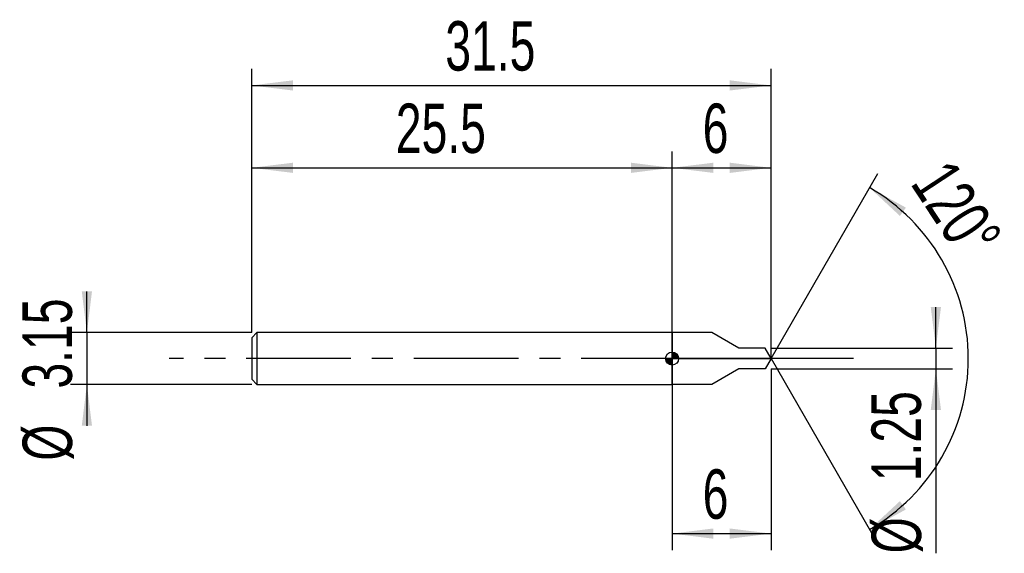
# Model space of a CAD drawing. Extents: x -14.1 to 45.7, y -11.8 to 20.6.
import ezdxf
from ezdxf.enums import TextEntityAlignment as Align

# ---------------------------------------------------------------- set-up
doc = ezdxf.new("R2010")
doc.units = 0
doc.linetypes.add('CENTER', pattern=[10.16, 6.35, -1.27, 1.27, -1.27])
doc.layers.get('0').update_dxf_attribs({"linetype": 'CONTINUOUS'})
for name, color, linetype in [('1', 4, 'CONTINUOUS'), ('2', 7, 'CONTINUOUS'), ('4', 2, 'CENTER'), ('CUT', 1, 'CONTINUOUS'), ('NOCUT', 7, 'CONTINUOUS'), ('SK1', 4, 'CONTINUOUS'), ('SK2', 7, 'CONTINUOUS'), ('SK4', 2, 'CENTER')]:
    doc.layers.add(name, color=color, linetype=linetype)
doc.dimstyles.new('SLDDIMSTYLE0', dxfattribs={"dimtxt": 3, "dimasz": 2.5, "dimexe": 0, "dimexo": 0.0625, "dimgap": 0.75, "dimtad": 1, "dimrnd": 1e-09, "dimzin": 12, "dimsah": 1, "dimcen": 0.09, "dimazin": 3, "dimtfac": 1, "dimtofl": 0, "dimtmove": 0, "dimatfit": 3})
doc.dimstyles.new('SLDDIMSTYLE1', dxfattribs={"dimtxt": 3, "dimasz": 2.5, "dimexe": 0, "dimexo": 0.0625, "dimgap": 0.75, "dimtad": 1, "dimrnd": 1e-09, "dimzin": 12, "dimsah": 1, "dimcen": 0.09, "dimazin": 3, "dimtfac": 1, "dimtmove": 0, "dimatfit": 3})
doc.dimstyles.new('SLDDIMSTYLE2', dxfattribs={"dimtxt": 3, "dimasz": 2.5, "dimexe": 0, "dimexo": 0.0625, "dimgap": 0.75, "dimtad": 1, "dimzin": 12, "dimsah": 1, "dimcen": 0.09, "dimazin": 3, "dimtfac": 1, "dimtofl": 0, "dimtmove": 0, "dimatfit": 3})

# ---------------------------------------------------------------- blocks, each defined once
blk = doc.blocks.new('_D')
at = {"layer": '2'}
for p, q in [((25.5, -0.625), (25.5, -11.625)), ((31.5, -0.625), (31.5, -11.625)), ((25.5, -10.625), (31.5, -10.625))]:
    blk.add_line(p, q, dxfattribs=at)
for points in [[(25.5, -10.625), (28, -10.935), (28, -10.315)], [(31.5, -10.625), (29, -10.315), (29, -10.935)]]:
    blk.add_solid(points, dxfattribs=at)
at = {"layer": '2', "width": 0.7}
blk.add_text('6', height=3, dxfattribs=at).set_placement((27.354, -10.625), align=Align.BOTTOM_LEFT)
blk = doc.blocks.new('_D_1')
at = {"layer": '2'}
for p, q in [((41.5, 0.625), (41.5, 3.125)), ((31.5, 0.625), (42.5, 0.625)), ((41.5, 0.625), (41.5, -0.625)), ((31.5, -0.625), (42.5, -0.625)), ((41.5, -0.625), (41.5, -11.822))]:
    blk.add_line(p, q, dxfattribs=at)
for points in [[(41.5, 0.625), (41.81, 3.125), (41.19, 3.125)], [(41.5, -0.625), (41.19, -3.125), (41.81, -3.125)]]:
    blk.add_solid(points, dxfattribs=at)
at = {"layer": '2', "width": 0.7}
for s, p in [('1.25', (41.492, -7.448)), ('%%c', (41.5, -11.822))]:
    blk.add_text(s, height=3, rotation=90, dxfattribs=at).set_placement(p, align=Align.BOTTOM_LEFT)
blk = doc.blocks.new('_D_2')
at = {"layer": '2'}
for q in [(37.973, 11.237), (37.973, -11.237)]:
    blk.add_line((31.5, 0), q, dxfattribs=at)
blk.add_arc((31.5, 0), 11.968, 299.94194, 60.05806, dxfattribs=at)
for points in [[(37.473, 10.371), (39.319, 8.655), (39.682, 9.158)], [(37.473, -10.371), (39.682, -9.158), (39.319, -8.655)]]:
    blk.add_solid(points, dxfattribs=at)
at = {"layer": '2', "width": 0.7}
blk.add_text('120°', height=3, rotation=-56.67508, dxfattribs=at).set_placement((39.158, 10.137), align=Align.BOTTOM_LEFT)
blk = doc.blocks.new('_D_3')
at = {"layer": 'SK2'}
for p, q in [((0, 1.575), (0, 17.575)), ((31.5, 1.575), (31.5, 17.575)), ((0, 16.575), (31.5, 16.575))]:
    blk.add_line(p, q, dxfattribs=at)
for points in [[(0, 16.575), (2.5, 16.265), (2.5, 16.885)], [(31.5, 16.575), (29, 16.885), (29, 16.265)]]:
    blk.add_solid(points, dxfattribs=at)
at = {"layer": 'SK2', "width": 0.7}
blk.add_text('31.5', height=3, dxfattribs=at).set_placement((11.74, 16.575), align=Align.BOTTOM_LEFT)
blk = doc.blocks.new('_D_4')
at = {"layer": 'SK2'}
for p, q in [((0, 1.575), (0, 12.575)), ((25.5, 1.575), (25.5, 12.575)), ((0, 11.575), (25.5, 11.575))]:
    blk.add_line(p, q, dxfattribs=at)
for points in [[(0, 11.575), (2.5, 11.265), (2.5, 11.885)], [(25.5, 11.575), (23, 11.885), (23, 11.265)]]:
    blk.add_solid(points, dxfattribs=at)
at = {"layer": 'SK2', "width": 0.7}
blk.add_text('25.5', height=3, dxfattribs=at).set_placement((8.74, 11.575), align=Align.BOTTOM_LEFT)
blk = doc.blocks.new('_D_5')
at = {"layer": 'SK2'}
for p, q in [((25.5, 0), (25.5, 12.575)), ((31.5, 0), (31.5, 12.575)), ((25.5, 11.575), (31.5, 11.575))]:
    blk.add_line(p, q, dxfattribs=at)
for points in [[(25.5, 11.575), (28, 11.265), (28, 11.885)], [(31.5, 11.575), (29, 11.885), (29, 11.265)]]:
    blk.add_solid(points, dxfattribs=at)
at = {"layer": 'SK2', "width": 0.7}
blk.add_text('6', height=3, dxfattribs=at).set_placement((27.354, 11.575), align=Align.BOTTOM_LEFT)
blk = doc.blocks.new('_D_6')
at = {"layer": 'SK2'}
for p, q in [((-10, 1.575), (-10, 4.075)), ((0, 1.575), (-11, 1.575)), ((-10, 1.575), (-10, -1.575)), ((0, -1.575), (-11, -1.575)), ((-10, -1.575), (-10, -4.075))]:
    blk.add_line(p, q, dxfattribs=at)
for points in [[(-10, 1.575), (-9.69, 4.075), (-10.31, 4.075)], [(-10, -1.575), (-10.31, -4.075), (-9.69, -4.075)]]:
    blk.add_solid(points, dxfattribs=at)
at = {"layer": 'SK2', "width": 0.7}
for s, p in [('3.15', (-10.008, -1.823)), ('%%c', (-10, -6.197))]:
    blk.add_text(s, height=3, rotation=90, dxfattribs=at).set_placement(p, align=Align.BOTTOM_LEFT)
blk = doc.blocks.new('*U9')
at = {"color": 0, "linetype": 'CONTINUOUS'}
for points in [[(0, 0), (0, 0.394), (0.077, 0)], [(0.077, 0), (0, 0.394), (0.077, 0.386)], [(0.077, 0), (0.077, 0.386), (0.151, 0)], [(0.151, 0), (0.077, 0.386), (0.151, 0.364)], [(0.151, 0), (0.151, 0.364), (0.219, 0)], [(0.219, 0), (0.151, 0.364), (0.219, 0.327)], [(0.219, 0), (0.219, 0.327), (0.278, 0)], [(0.278, 0), (0.219, 0.327), (0.278, 0.278)], [(0.278, 0), (0.278, 0.278), (0.327, 0)], [(0.327, 0), (0.278, 0.278), (0.327, 0.219)], [(0.327, 0), (0.327, 0.219), (0.364, 0)], [(0.364, 0), (0.327, 0.219), (0.364, 0.151)], [(0.364, 0), (0.364, 0.151), (0.386, 0)], [(0.386, 0), (0.364, 0.151), (0.386, 0.077)], [(0.386, 0), (0.386, 0.077), (0.394, 0)]]:
    blk.add_solid(points, dxfattribs=at)
blk = doc.blocks.new('*U10')
at = {"color": 0, "linetype": 'CONTINUOUS'}
for points in [[(-0.388, -0.068), (-0.394, 0), (-0.388, 0)], [(-0.388, -0.068), (-0.388, 0), (-0.37, -0.135)], [(-0.37, -0.135), (-0.388, 0), (-0.37, 0)], [(-0.37, -0.135), (-0.37, 0), (-0.341, -0.197)], [(-0.341, -0.197), (-0.37, 0), (-0.341, 0)], [(-0.341, -0.197), (-0.341, 0), (-0.302, -0.253)], [(-0.302, -0.253), (-0.341, 0), (-0.302, 0)], [(-0.302, -0.253), (-0.302, 0), (-0.253, -0.302)], [(-0.253, -0.302), (-0.302, 0), (-0.253, 0)], [(-0.253, -0.302), (-0.253, 0), (-0.197, -0.341)], [(-0.197, -0.341), (-0.253, 0), (-0.197, 0)], [(-0.197, -0.341), (-0.197, 0), (-0.135, -0.37)], [(-0.135, -0.37), (-0.197, 0), (-0.135, 0)], [(-0.135, -0.37), (-0.135, 0), (-0.068, -0.388)], [(-0.068, -0.388), (-0.135, 0), (-0.068, 0)], [(-0.068, -0.388), (-0.068, 0), (0, -0.394)], [(0, -0.394), (-0.068, 0), (0, 0)]]:
    blk.add_solid(points, dxfattribs=at)
blk = doc.blocks.new('SW_DOWELSYMBOL_0')
at = {"layer": 'SK1', "color": 0}
blk.add_circle((0, 0), 0.394, dxfattribs=at)
at = {"color": 0, "linetype": 'CONTINUOUS'}
for name in ['*U10', '*U9']:
    blk.add_blockref(name, (0, 0), dxfattribs=at)

msp = doc.modelspace()

# ---------------------------------------------------------------- linework, layer by layer
at = {"layer": '1'}
for p, q in [((27.9, 1.575), (25.5, 1.575)), ((25.5, 1.575), (25.5, 0)), ((25.5, 0), (25.5, 1.575)), ((25.5, 1.575), (25.5, 0)), ((29.54, 0.625), (27.9, 1.575)), ((31.14, 0.625), (29.54, 0.625)), ((31.5, 0), (31.14, 0.625)), ((25.5, -1.575), (25.5, 0)), ((25.5, 0), (25.5, -1.575)), ((25.5, -1.575), (25.5, 0)), ((31.5, 0), (31.14, -0.625)), ((29.54, -0.625), (27.9, -1.575)), ((31.14, -0.625), (29.54, -0.625)), ((27.9, -1.575), (25.5, -1.575))]:
    msp.add_line(p, q, dxfattribs=at)
at = {"layer": '4'}
msp.add_line((31.5, 0), (25.5, 0), dxfattribs=at)
at = {"layer": 'CUT'}
for p, q in [((27.9, 1.575), (25.5, 1.575)), ((25.5, 1.575), (25.5, 0)), ((29.54, 0.625), (27.9, 1.575)), ((31.14, 0.625), (29.54, 0.625)), ((31.5, 0), (31.14, 0.625)), ((25.5, 0), (31.5, 0))]:
    msp.add_line(p, q, dxfattribs=at)
at = {"layer": 'NOCUT'}
for p, q in [((25.5, 0), (25.5, 1.575)), ((25.5, 1.575), (25.5, 0))]:
    msp.add_line(p, q, dxfattribs=at)
at = {"layer": 'SK1'}
for p, q in [((0.315, 1.575), (0, 1.26)), ((0, 1.26), (0, 0)), ((25.5, 1.575), (0.315, 1.575)), ((0.315, 1.575), (0.315, -1.575)), ((0, 0), (0, -1.26)), ((0, -1.26), (0.315, -1.575)), ((0.315, -1.575), (25.5, -1.575))]:
    msp.add_line(p, q, dxfattribs=at)
msp.add_circle((25.5, 0), 0.394, dxfattribs=at)
at = {"layer": 'SK4'}
msp.add_line((36.5, 0), (-5, 0), dxfattribs=at)

# ---------------------------------------------------------------- block references
at = {"layer": 'SK1'}
msp.add_blockref('SW_DOWELSYMBOL_0', (25.5, 0), dxfattribs=at)

# ---------------------------------------------------------------- texts
at = {"layer": 'SK2', "width": 0.7}
msp.add_text('AP1', height=0.05, dxfattribs=at).set_placement((25.5, -0.018), align=Align.BOTTOM_LEFT)

# ---------------------------------------------------------------- dimensions: what is measured, and where the dimension line sits
at = {"layer": '2'}
dim = msp.add_angular_dim_2l(base=(43.468, 0), line1=((31.5, 0), (31.14, 0.625)), line2=((31.14, -0.625), (31.5, 0)), dimstyle='SLDDIMSTYLE2', dxfattribs=at)
dim.commit()
dim.dimension.update_dxf_attribs({"geometry": '_D_2', "text_midpoint": (41.5, 6.575), "dimtype": 162})
dim = msp.add_linear_dim(base=(41.5, -0.625), p1=(31.5, 0.625), p2=(31.5, -0.625), angle=90, text='%%c<>', dimstyle='SLDDIMSTYLE1', dxfattribs=at)
dim.commit()
dim.dimension.update_dxf_attribs({"geometry": '_D_1', "text_midpoint": (41.5, -5.625), "dimtype": 160})
dim = msp.add_linear_dim(base=(31.5, -10.625), p1=(25.5, -0.625), p2=(31.5, -0.625), dimstyle='SLDDIMSTYLE0', dxfattribs=at)
dim.commit()
dim.dimension.update_dxf_attribs({"geometry": '_D', "text_midpoint": (28.5, -10.625), "dimtype": 160})
at = {"layer": 'SK2'}
for base, p1, p2, picture, middle in [((31.5, 16.575), (0, 1.575), (31.5, 1.575), '_D_3', (15.75, 16.575)), ((25.5, 11.575), (0, 1.575), (25.5, 1.575), '_D_4', (12.75, 11.575)), ((31.5, 11.575), (25.5, 0), (31.5, 0), '_D_5', (28.5, 11.575))]:
    dim = msp.add_linear_dim(base=base, p1=p1, p2=p2, dimstyle='SLDDIMSTYLE0', dxfattribs=at)
    dim.commit()
    dim.dimension.update_dxf_attribs({"geometry": picture, "text_midpoint": middle, "dimtype": 160})
dim = msp.add_linear_dim(base=(-10, -1.575), p1=(0, 1.575), p2=(0, -1.575), angle=90, text='%%c<>', dimstyle='SLDDIMSTYLE1', dxfattribs=at)
dim.commit()
dim.dimension.update_dxf_attribs({"geometry": '_D_6', "text_midpoint": (-10, 0), "dimtype": 160})

doc.saveas('drawing.dxf')
